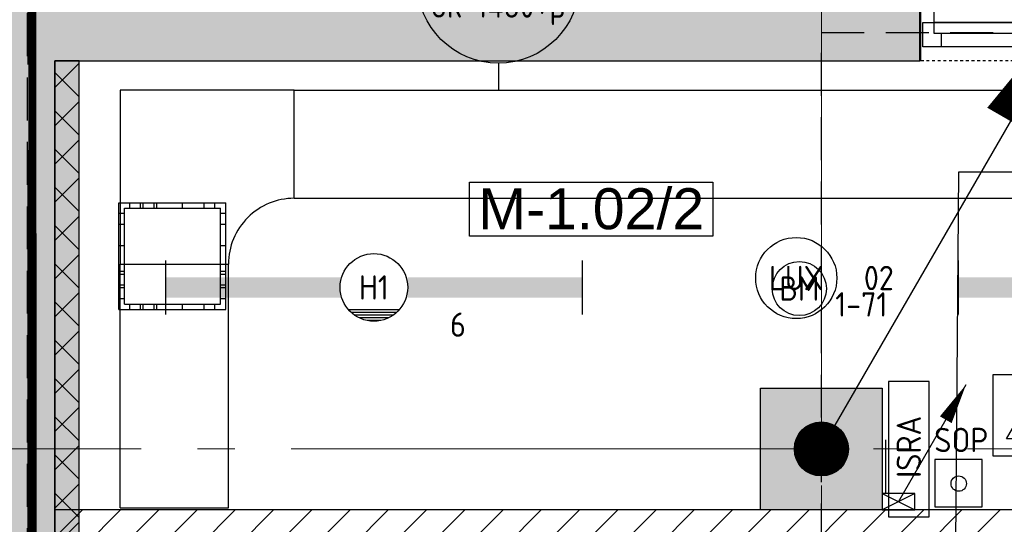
# Model space of a CAD drawing. Header units: millimetres. Extents: x -38031 to 123247, y -16330 to 129979.
# Tile 90 of 235: x 10146 to 13786, y 3221 to 5088. Entities that reach past the tile are written whole.
import ezdxf
from ezdxf.enums import TextEntityAlignment as Align

# ---------------------------------------------------------------- set-up
doc = ezdxf.new("R2010")
doc.units = ezdxf.units.MM
doc.header["$LTSCALE"] = 50
for name, pattern in [('HIDDEN', [9.525, 6.35, -3.175]), ('HIDDEN2', [4.7625, 3.175, -1.5875]), ('PHANTOM', [63.5, 31.75, -6.35, 6.35, -6.35, 6.35, -6.35]), ('STYLE_01', [0.41664, 0.20828, -0.20836]), ('STYLE_11', [5, 3.888855, -0.416718, 0.277786, -0.416641])]:
    doc.linetypes.add(name, pattern=pattern)
for name, color, linetype in [('AB$1A---_ATTRIB035', 8, 'Continuous'), ('AL$1A---_ALGEMEEN', 8, 'Continuous'), ('AM$1A---_ARCERING', 8, 'Continuous'), ('AT$1A---_TEKST100', 8, 'Continuous'), ('BOUWKUNDIG', 8, 'Continuous'), ('brandscheiding', 5, 'HIDDEN'), ('EB6511--_ATTRIB', 2, 'Continuous'), ('EL6121--', 3, 'Continuous'), ('EL6131--_KG', 3, 'Continuous'), ('EL6311--', 3, 'Continuous'), ('EL6311--_meetgegevens LUX-waarden', 3, 'Continuous'), ('EL6311--NV', 7, 'Continuous'), ('EL6431--', 3, 'Continuous'), ('EL6511--', 3, 'Continuous'), ('EM6131--', 1, 'Continuous'), ('Kastenscheiding', 4, 'PHANTOM'), ('lengte voedingskabels', 3, 'Continuous'), ('Vloerdoos verdieping', 51, 'Continuous')]:
    doc.layers.add(name, color=color, linetype=linetype)
doc.layers.add('stramien', color=1, linetype='STYLE_11', lineweight=15)
doc.styles.add('Arial', font='ARIAL.TTF')
doc.styles.add('BURO-018', font='iso.shx', dxfattribs={"height": 90})
doc.styles.add('BURO-025', font='iso.shx', dxfattribs={"height": 125})
doc.styles.get("Standard").update_dxf_attribs({"font": 'iso.shx'})

# ---------------------------------------------------------------- blocks, each defined once
blk = doc.blocks.new('1115B6WD')
at = {"color": 0, "linetype": 'Continuous'}
for p, q in [((1.878, -1.65), (-1.878, -1.65)), ((1.682, -1.85), (-1.682, -1.85)), ((1.431, -2.05), (-1.431, -2.05)), ((1.09, -2.25), (-1.09, -2.25)), ((0.497, -2.45), (-0.497, -2.45))]:
    blk.add_line(p, q, dxfattribs=at)
blk = doc.blocks.new('1115B61540-WD2')
at = {"color": 0}
for p, q in [((-15.4, 2), (-15.4, -2)), ((15.4, 2), (15.4, -2))]:
    blk.add_line(p, q, dxfattribs=at)
at = {"color": 0, "linetype": 'Continuous'}
blk.add_circle((0, 0), 2.5, dxfattribs=at)
at = {"color": 0}
for points in [[(-2.5, 0.75), (-15.4, 0.75), (-2.5, -0.75), (-15.4, -0.75)], [(2.5, 0.75), (15.4, 0.75), (2.5, -0.75), (15.4, -0.75)]]:
    blk.add_solid(points, dxfattribs=at)
at = {"color": 0, "zscale": 100}
blk.add_blockref('1115B6WD', (0, 0), dxfattribs=at)
at = {"color": 0, "linetype": 'Continuous', "style": 'BURO-018'}
for tag, p in [('E_GKAST', (0, 8)), ('E_GROEP', (0, 5)), ('E_SGROEP', (4.5, 5)), ('E_ARMCODE', (0, 0)), ('E_SLET', (4.5, -3))]:
    blk.add_attdef(tag, text='', height=1.8, dxfattribs=at).set_placement(p, align=Align.MIDDLE)
blk = doc.blocks.new('E00018')
at = {"color": 0, "linetype": 'Continuous'}
for p, q in [((-1.768, -1.768), (1.768, 1.768)), ((1.768, -1.768), (-1.768, 1.768))]:
    blk.add_line(p, q, dxfattribs=at)
at = {"color": 0, "linetype": 'Continuous', "const_width": 2.5}
for points in [[(-0.884, 0.884, -0.198912), (0, 1.25, -0.198912), (0.884, 0.884, -1)], [(-0.884, -0.884, 0.198912), (0, -1.25, 0.198912), (0.884, -0.884, 1)]]:
    blk.add_lwpolyline(points, format="xyb", dxfattribs=at)
blk = doc.blocks.new('1115B61540-NO1')
at = {"color": 0}
for p, q in [((-15.4, 2), (-15.4, -2)), ((15.4, 2), (15.4, -2))]:
    blk.add_line(p, q, dxfattribs=at)
at = {"color": 0, "linetype": 'Continuous'}
blk.add_circle((0, 0), 2.5, dxfattribs=at)
at = {"color": 0}
for points in [[(-2.5, 0.75), (-15.4, 0.75), (-2.5, -0.75), (-15.4, -0.75)], [(2.5, 0.75), (15.4, 0.75), (2.5, -0.75), (15.4, -0.75)]]:
    blk.add_solid(points, dxfattribs=at)
at = {"color": 0, "zscale": 100}
blk.add_blockref('E00018', (0, 0), dxfattribs=at)
at = {"color": 0, "linetype": 'Continuous', "style": 'BURO-018'}
for tag, p in [('E_GKAST', (0, 8)), ('E_GROEP', (0, 5)), ('E_SGROEP', (4.5, 5)), ('E_ARMCODE', (0, 0)), ('E_SLET', (4.5, -3))]:
    blk.add_attdef(tag, text='', height=1.8, dxfattribs=at).set_placement(p, align=Align.MIDDLE)
blk = doc.blocks.new('E00123')
at = {"color": 0, "linetype": 'Continuous'}
blk.add_circle((0, 0), 2, dxfattribs=at)
at = {"color": 0, "linetype": 'Continuous', "style": 'BURO-018'}
for tag, p in [('E_TEXT1', (0, 4.5)), ('E_TEXT2', (0, 0))]:
    blk.add_attdef(tag, text='', height=1.8, dxfattribs=at).set_placement(p, align=Align.MIDDLE)
at = {"color": 0, "linetype": 'Continuous', "style": 'BURO-018', "flags": 1}
blk.add_attdef('E_MATCODE', (0, 0), '', height=1.8, dxfattribs=at)
blk = doc.blocks.new('E-GK-BS-1-190F3F3F3')
at = {"color": 0, "linetype": 'Continuous'}
for p, q in [((200, 443), (-200, 443)), ((200, -200), (200, 443)), ((-443, 200), (-443, -200)), ((-443, -200), (200, -200))]:
    blk.add_line(p, q, dxfattribs=at)
blk.add_arc((-443, 443), 243, 270, 0, dxfattribs=at)
blk = doc.blocks.new('E00168')
at = {"color": 0, "linetype": 'Continuous'}
blk.add_line((0, 0), (5, 8.66), dxfattribs=at)
blk.add_lwpolyline([(5, 8.66, 0, 1, 0), (3.5, 6.062, 1, 1, 0)], format="xyseb", dxfattribs=at)
at = {"color": 0, "const_width": 0.5}
blk.add_lwpolyline([(-0.25, 0, 1), (0.25, 0, 1)], format="xyb", close=True, dxfattribs=at)
at = {"color": 0, "linetype": 'Continuous'}
blk.add_circle((0, 0), 0.5, dxfattribs=at)
blk = doc.blocks.new('VLOERDOOS')
at = {"layer": 'Vloerdoos verdieping'}
for p, q in [((0, 395), (395, 395)), ((0, 395), (0, 0)), ((20, 375), (20, 20)), ((20, 375), (375, 375)), ((40, 375), (40, 395)), ((80, 375), (80, 395)), ((90, 375), (90, 395)), ((130, 375), (130, 395)), ((140, 375), (140, 395)), ((235, 375), (235, 395)), ((315, 375), (315, 395)), ((355, 375), (355, 395)), ((375, 375), (375, 20)), ((395, 395), (395, 0)), ((0, 355), (20, 355)), ((375, 355), (395, 355)), ((0, 315), (20, 315)), ((0, 305), (20, 305)), ((375, 315), (395, 315)), ((375, 305), (395, 305)), ((0, 265), (20, 265)), ((0, 255), (20, 255)), ((375, 265), (395, 265)), ((375, 255), (395, 255)), ((0, 160), (20, 160)), ((375, 160), (395, 160)), ((0, 80), (20, 80)), ((375, 80), (395, 80)), ((0, 40), (20, 40)), ((375, 40), (395, 40)), ((0, 0), (395, 0)), ((20, 20), (375, 20)), ((40, 0), (40, 20)), ((80, 0), (80, 20)), ((90, 0), (90, 20)), ((130, 0), (130, 20)), ((140, 0), (140, 20)), ((235, 0), (235, 20)), ((315, 0), (315, 20)), ((355, 0), (355, 20))]:
    blk.add_line(p, q, dxfattribs=at)
blk = doc.blocks.new('E00492')
at = {"color": 0, "linetype": 'Continuous'}
for p, q in [((1.727, 1.78), (-1.773, 1.78)), ((-1.773, 1.78), (-1.773, -1.72)), ((1.727, -1.72), (1.727, 1.78)), ((-1.773, -1.72), (1.727, -1.72))]:
    blk.add_line(p, q, dxfattribs=at)
at = {"color": 0}
blk.add_circle((0, 0), 0.567, dxfattribs=at)
at = {"color": 0, "linetype": 'Continuous', "style": 'BURO-018', "flags": 1}
blk.add_attdef('E_MATCODE', text='', height=1.8, dxfattribs=at).set_placement((0, 0), align=Align.MIDDLE)
at = {"color": 0, "linetype": 'Continuous', "style": 'BURO-018'}
blk.add_attdef('E_TEXT1', text='', height=1.8, dxfattribs=at).set_placement((4.5, 0), align=Align.MIDDLE)
blk = doc.blocks.new('E00486')
at = {"color": 0}
for p, q in [((3.036, 6.999), (-2.964, 6.999)), ((-2.964, 6.999), (-2.964, 0.999)), ((3.036, 0.999), (3.036, 6.999)), ((-1.696, 1.999), (-1.696, 5.999)), ((-1.696, 5.999), (1.768, 3.999)), ((-1.696, 5.199), (1.075, 3.599)), ((-1.696, 4.399), (0.382, 3.199)), ((-1.696, 1.999), (1.768, 3.999)), ((-1.696, 3.599), (-0.311, 2.799)), ((-1.696, 2.799), (-1.004, 2.399)), ((-2.964, 0.999), (3.036, 0.999))]:
    blk.add_line(p, q, dxfattribs=at)
at = {"color": 0, "linetype": 'Continuous', "style": 'BURO-018', "flags": 1}
blk.add_attdef('E_MATCODE', text='', height=1.8, dxfattribs=at).set_placement((0, 0), align=Align.MIDDLE)
blk = doc.blocks.new('E-GK-END-C8')
at = {"color": 0, "linetype": 'Continuous'}
blk.add_line((0, 100), (0, -100), dxfattribs=at)
blk = doc.blocks.new('E00112')
at = {"color": 0, "linetype": 'Continuous'}
for p, q in [((0, 1), (-1, 1)), ((-1, 1), (-1, 0)), ((-1, 0), (0, 1)), ((-1, 1), (0, 0)), ((0, 0), (0, 1)), ((-1, 0), (0, 0))]:
    blk.add_line(p, q, dxfattribs=at)
blk = doc.blocks.new('E00105')
at = {"color": 0, "linetype": 'Continuous'}
blk.add_line((0, 0), (5, 8.66), dxfattribs=at)
blk.add_lwpolyline([(5, 8.66, 0, 1, 0), (3.5, 6.062, 1, 1, 0)], format="xyseb", dxfattribs=at)
blk = doc.blocks.new('ruimtenummer')
at = {"layer": 'AL$1A---_ALGEMEEN', "color": 0, "flags": 1}
for tag, p in [('peil', (-450, -397.1)), ('onderdeel', (-450, -669.8))]:
    blk.add_attdef(tag, p, '', height=151.5, dxfattribs=at)
at = {"color": 0}
blk.add_wipeout([(-450, 100), (450, 100), (450, -100), (-450, -100)], dxfattribs=at).dxf.layer = 'AL$1A---_ALGEMEEN'
at = {"layer": 'AL$1A---_ALGEMEEN', "color": 0}
blk.add_lwpolyline([(-450, 100), (450, 100), (450, -100), (-450, -100)], close=True, dxfattribs=at)
at = {"layer": 'AL$1A---_ALGEMEEN', "color": 0, "style": 'Arial'}
blk.add_attdef('ruimtenummer', text='', height=151.5, dxfattribs=at).set_placement((0, 78), align=Align.TOP_CENTER)
blk = doc.blocks.new('Group-43')
at = {"layer": 'AL$1A---_ALGEMEEN', "color": 0}
for p, q in [((-97.5, 382.003125), (127.5, 157.003125)), ((-97.5, 157.003125), (127.5, 382.003125))]:
    blk.add_line(p, q, dxfattribs=at)
at = {"layer": 'AL$1A---_ALGEMEEN', "color": 0, "flags": 1}
blk.add_attdef('B60_30', (-97.5, 157.003125), '', height=0.2, dxfattribs=at)
blk = doc.blocks.new('Group-44')
at = {"layer": 'AL$1A---_ALGEMEEN', "color": 0}
for p, q in [((-97.5, -757.809375), (127.5, -982.809375)), ((-97.5, -982.809375), (127.5, -757.809375))]:
    blk.add_line(p, q, dxfattribs=at)
at = {"layer": 'AL$1A---_ALGEMEEN', "color": 0, "flags": 1}
blk.add_attdef('B60_30', (-97.5, -982.809375), '', height=0.2, dxfattribs=at)
blk = doc.blocks.new('WBDBO 60 min')
at = {"layer": 'AL$1A---_ALGEMEEN', "color": 0}
blk.add_line((15, -870.3), (15, 269.5), dxfattribs=at)
for name in ['Group-43', 'Group-44']:
    blk.add_blockref(name, (0, 0), dxfattribs=at)
at = {"layer": 'AT$1A---_TEKST100', "style": 'Arial'}
blk.add_text('B 60', height=151.52, dxfattribs=at).set_placement((15, 413.9), align=Align.BOTTOM_CENTER)
blk = doc.blocks.new('WBDBO 60 min.zelfsl.')
at = {"layer": 'AL$1A---_ALGEMEEN', "color": 0}
blk.add_lwpolyline([(112.5, -692.4), (-112.5, -533.5), (112.5, -374.7), (-112.5, -215.8), (112.5, -57), (-112.5, 101.9)], dxfattribs=at)
blk.add_blockref('WBDBO 60 min', (0, 0), dxfattribs=at)
blk = doc.blocks.new('32x_hout-mk 802bs-p')
at = {"color": 0}
blk.add_wipeout([(-507, -124.6), (507, -124.6), (507, -214.6), (-507, -214.6)], dxfattribs=at).dxf.layer = 'AL$1A---_ALGEMEEN'
at = {"layer": 'AL$1A---_ALGEMEEN', "color": 0}
blk.add_lwpolyline([(-507, -124.6), (507, -124.6), (507, -214.6), (-507, -214.6)], close=True, dxfattribs=at)
at = {"color": 0}
for points in [[(-507, -124.6), (-440, -124.6), (-440, -214.6), (-507, -214.6)], [(440, -124.6), (507, -124.6), (507, -214.6), (440, -214.6)]]:
    blk.add_wipeout(points, dxfattribs=at).dxf.layer = 'AL$1A---_ALGEMEEN'
at = {"layer": 'AL$1A---_ALGEMEEN', "color": 0}
for points in [[(-442.2, 805.2), (-419.4, 804.3), (-396.6, 802.9), (-373.8, 801), (-351.2, 798.4), (-328.5, 795.4), (-306, 791.7), (-283.6, 787.6), (-261.2, 782.8), (-239, 777.6), (-217, 771.8), (-195, 765.4), (-173.3, 758.5), (-151.7, 751.1), (-130.3, 743.1), (-109.1, 734.6), (-88.1, 725.7), (-67.4, 716.2), (-46.9, 706.1), (-26.6, 695.6), (-6.6, 684.6), (13.1, 673.1), (32.5, 661.2), (51.7, 648.7), (70.5, 635.8), (89, 622.4), (107.2, 608.6), (125, 594.3), (142.5, 579.6), (159.5, 564.5), (176.3, 549), (192.6, 533), (208.5, 516.7), (224.1, 500), (239.2, 482.9), (253.9, 465.4), (268.2, 447.6), (282, 429.4), (295.4, 410.9), (308.3, 392.1), (320.7, 373), (332.7, 353.6), (344.2, 333.8), (355.2, 313.8), (365.7, 293.6), (375.7, 273.1), (385.2, 252.3), (394.2, 231.3), (402.7, 210.1), (410.6, 188.7), (418.1, 167.2), (425, 145.4), (431.3, 123.5), (437.1, 101.4), (442.4, 79.2), (447.1, 56.9), (451.3, 34.4), (454.9, 11.9), (458, -10.7), (460.5, -33.4), (462.5, -56.1), (463.9, -78.9), (464.7, -101.7), (465, -124.6), (-465, -124.6), (-465, 805.4)], [(-507, -124.6), (-440, -124.6), (-440, -214.6), (-507, -214.6)], [(440, -124.6), (507, -124.6), (507, -214.6), (440, -214.6)]]:
    blk.add_lwpolyline(points, close=True, dxfattribs=at)
at = {"color": 0}
blk.add_wipeout([(-465, -124.6), (465, -124.6), (465, -164.6), (-465, -164.6)], dxfattribs=at).dxf.layer = 'AL$1A---_ALGEMEEN'
at = {"layer": 'AL$1A---_ALGEMEEN', "color": 0}
blk.add_lwpolyline([(-465, -124.6), (465, -124.6), (465, -164.6), (-465, -164.6)], close=True, dxfattribs=at)
at = {"layer": 'AL$1A---_ALGEMEEN', "color": 0, "xscale": -1}
blk.add_blockref('WBDBO 60 min.zelfsl.', (5.4, 162.8), dxfattribs=at)
blk = doc.blocks.new('200254 W 210 11-06-2007')
at = {"layer": 'AM$1A---_ARCERING', "linetype": 'Continuous', "lineweight": 0}
for points in [[(-25924, -20051.8), (-25924, -23682.6), (-25834, -23672.5), (-25834, -20051.8)], [(-23314, -21262.6), (-22864, -21262.6), (-22864, -21712.6), (-23314, -21712.6)]]:
    blk.add_hatch(color=256, dxfattribs=at).paths.add_polyline_path(points)
at = {"layer": 'AM$1A---_ARCERING', "linetype": 'Continuous', "lineweight": 5}
h = blk.add_hatch(dxfattribs=at)
h.set_pattern_fill('ISOLATIE', color=256, scale=50, style=0, pattern_type=2)
h.set_pattern_definition([(135, (-987936.49, -175784.82), (70.710678, 70.710678), []), (45, (-987637.15, -176084.16), (70.710678, -70.710678), [])])
h.paths.add_polyline_path([(-25924, -20051.8), (-25924, -23682.6), (-25834, -23672.5), (-25834, -20051.8)])
h = blk.add_hatch(dxfattribs=at)
h.set_pattern_fill('KALKZANDSTEEN', color=256, scale=50, style=0, pattern_type=2)
h.set_pattern_definition([(45, (-987936.49, -175784.82), (70.710678, -70.710678), [])])
h.paths.add_polyline_path([(-25924, -21862.6), (-20614, -21862.6), (-20614, -21712.6), (-25924, -21712.6)])
at = {"layer": 'AL$1A---_ALGEMEEN'}
for points in [[(-25924, -20051.8), (-25924, -23682.6), (-25834, -23672.5), (-25834, -20051.8)], [(-23314, -21262.6), (-22864, -21262.6), (-22864, -21712.6), (-23314, -21712.6)], [(-25924, -21862.6), (-20614, -21862.6), (-20614, -21712.6), (-25924, -21712.6)]]:
    blk.add_lwpolyline(points, close=True, dxfattribs=at)
at = {"layer": 'stramien', "ltscale": 10}
for p, q in [((-23089, -38914.6), (-23089, -9964.6)), ((-37549, -21487.6), (65549.3, -21487.6))]:
    blk.add_line(p, q, dxfattribs=at)
at = {"layer": 'AL$1A---_ALGEMEEN'}
blk.add_blockref('32x_hout-mk 802bs-p', (-22206.6, -19785.5), dxfattribs=at)
ref = blk.add_blockref('ruimtenummer', (-23940, -20600), dxfattribs=dict(at, rotation=180))
ref.add_attrib('ruimtenummer', 'M-1.02/2', dxfattribs={"layer": 'AB$1A---_ATTRIB035', "height": 151.52, "style": 'Arial'}).set_placement((-23940, -20523.1), align=Align.TOP_CENTER)
at = {"layer": 'AM$1A---_ARCERING', "linetype": 'Continuous', "lineweight": 0}
blk.add_hatch(color=256, dxfattribs=at).paths.add_polyline_path([(-20364, -3192.6), (-20364, -3587.6), (-22964, -3587.6), (-22964, -3292.6), (-23164, -3292.6), (-23164, -3747.6), (-22244, -3747.6), (-22244, -6377.6), (-25924, -6377.6), (-25924, -1687.1), (-26174, -1687.1), (-26174, 2471.7), (-26374, 2471.7), (-26374, -2137.1), (-26124, -2137.1), (-26124, -23856), (-25924, -23833.5), (-25924, -20051.8), (-22724, -20051.8), (-22724, -19851.8), (-25924, -19851.8), (-25924, -6577.6), (-23164, -6577.6), (-23164, -10462.6), (-23314, -10462.6), (-23314, -10912.6), (-22864, -10912.6), (-22864, -10462.6), (-22964, -10462.6), (-22964, -6577.6), (-22044.1, -6577.6), (-22044, -3747.6), (-20204, -3747.6), (-20204, -3192.6)])
at = {"layer": 'AL$1A---_ALGEMEEN', "lineweight": 50}
blk.add_line((-22723.6, -19852.3), (-22723.6, -20052.3), dxfattribs=at)
at = {"layer": 'AL$1A---_ALGEMEEN'}
blk.add_lwpolyline([(-26124, -23856), (-25924, -23833.5), (-25924, -20051.8), (-22724, -20051.8), (-22724, -19851.8), (-25924, -19851.8), (-25924, -6577.6)], dxfattribs=at)
at = {"layer": 'AL$1A---_ALGEMEEN', "linetype": 'STYLE_01'}
blk.add_lwpolyline([(-22724, -19851.8), (-21690, -19851.8), (-21690, -20051.8), (-22724, -20051.8)], close=True, dxfattribs=at)
blk = doc.blocks.new('E-GK-GTC-1903C')
at = {"color": 0, "linetype": 'Continuous'}
for p, q in [((-0.5, 200), (0.5, 200)), ((-0.5, -200), (0.5, -200))]:
    blk.add_line(p, q, dxfattribs=at)
blk = doc.blocks.new('E-GK-END-190')
at = {"color": 0, "linetype": 'Continuous'}
blk.add_line((0, 200), (0, -200), dxfattribs=at)
blk = doc.blocks.new('E00104')
at = {"color": 0, "linetype": 'Continuous'}
for p, q in [((0, 8), (0, 14)), ((-6, 8), (6, 8)), ((0, 2), (0, 0))]:
    blk.add_line(p, q, dxfattribs=at)
blk.add_circle((0, 8), 6, dxfattribs=at)
at = {"color": 0, "linetype": 'Continuous', "style": 'BURO-018'}
for tag, p in [('E_TEXT1', (-2.5, 10)), ('E_TEXT3', (2.5, 10)), ('E_TEXT6', (0, 6))]:
    blk.add_attdef(tag, text='', height=1.8, dxfattribs=at).set_placement(p, align=Align.MIDDLE)
blk = doc.blocks.new('080101-lux')
at = {"color": 0, "linetype": 'Continuous'}
blk.add_circle((0, 0), 3, dxfattribs=at)
at = {"color": 0, "linetype": 'Continuous', "style": 'BURO-018', "flags": 1}
for tag, p in [('E_ID', (0, 0)), ('E_NUMMER', (0, -5))]:
    blk.add_attdef(tag, p, '', height=1.8, dxfattribs=at)
at = {"color": 0, "linetype": 'Continuous', "style": 'BURO-018'}
blk.add_attdef('E_TEXT', text='', height=1.8, dxfattribs=at).set_placement((0, 0), align=Align.MIDDLE)
blk.add_attdef('E_KODE', text='', height=1.8, dxfattribs=at).set_placement((5, 0), align=Align.MIDDLE_LEFT)

msp = doc.modelspace()

# ---------------------------------------------------------------- block references
at = {"layer": 'BOUWKUNDIG'}
msp.add_blockref('200254 W 210 11-06-2007', (36199, 24987.6), dxfattribs=at)

# ---------------------------------------------------------------- next in the draw order: linework, layer by layer
at = {"layer": 'brandscheiding', "const_width": 30}
msp.add_lwpolyline([(74564.1, 8339.6), (26697.9, 2966.4), (26697.9, 2623), (22059.3, 2107.9), (22002.1, 2451.3), (10196.2, 1104.7), (10177.2, 18459.4)], dxfattribs=at)
at = {"layer": 'EL6121--', "color": 5, "linetype": 'HIDDEN2'}
for p, q in [((10175, 1143.1), (10175, 18495)), ((13110, 1472.7), (13110, 5041.2)), ((13110, 5041.2), (20520.9, 5041.2))]:
    msp.add_line(p, q, dxfattribs=at)
at = {"layer": 'EL6511--', "linetype": 'Continuous'}
for p, q in [((13508.3, 3749.2), (13358.3, 3749.2)), ((13358.3, 3749.2), (13358.3, 3249.2)), ((13508.3, 3249.2), (13508.3, 3749.2)), ((13358.3, 3249.2), (13508.3, 3249.2))]:
    msp.add_line(p, q, dxfattribs=at)
at = {"layer": 'Kastenscheiding'}
msp.add_line((10177.2, -3332.6), (10177.2, 18459.4), dxfattribs=at)
at = {"layer": 'lengte voedingskabels'}
msp.add_lwpolyline([(15325.5, 2165.8), (15288.4, 4523.8), (13616.5, 4523.8), (13598, 2240.1), (13170.7, 2258.7)], dxfattribs=at)

# ---------------------------------------------------------------- next in the draw order: block references
at = {"layer": 'EL6121--', "linetype": 'HIDDEN2', "xscale": 200, "yscale": 200, "zscale": 200}
msp.add_blockref('E00168', (13110, 3500), dxfattribs=at)
at = {"layer": 'EL6131--_KG'}
for name, p, rotation in [('E-GK-BS-1-190F3F3F3', (10717.5, 4627.2, 1460), 180), ('E-GK-END-190', (10717.5, 3281.6, 1460), 90)]:
    msp.add_blockref(name, p, dxfattribs=dict(at, rotation=rotation))
at = {"layer": 'EL6131--_KG', "xscale": 2653.517278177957}
msp.add_blockref('E-GK-GTC-1903C', (12487.2, 4627.2, 1460), dxfattribs=at)
at = {"layer": 'EL6131--_KG', "xscale": 902.5494312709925, "rotation": 90}
msp.add_blockref('E-GK-GTC-1903C', (10717.5, 3732.9, 1460), dxfattribs=at)
at = {"layer": 'EL6131--_KG'}
msp.add_blockref('E-GK-END-C8', (13347.4, 3433.5), dxfattribs=at)
at = {"layer": 'EL6131--_KG', "xscale": 60, "yscale": 120, "zscale": 60, "rotation": 270}
msp.add_blockref('E00112', (13335, 3275), dxfattribs=at)
at = {"layer": 'EL6311--'}
ref = msp.add_blockref('1115B61540-WD2', (11455.2, 4097.6), dxfattribs=dict(at, xscale=50, yscale=50, zscale=50))
ref.add_attrib('E_ARMCODE', 'H1', dxfattribs={"layer": '0', "color": 1, "linetype": 'Continuous', "height": 90, "style": 'BURO-018'}).set_placement((11455.2, 4097.6), align=Align.MIDDLE)
ref.add_attrib('E_GROEP', '6', dxfattribs={"layer": '0', "color": 1, "linetype": 'Continuous', "height": 90, "style": 'BURO-018'}).set_placement((11766.2, 3959.9), align=Align.MIDDLE)
at = {"layer": 'EL6311--_meetgegevens LUX-waarden'}
ref = msp.add_blockref('080101-lux', (13017.1, 4132.4), dxfattribs=dict(at, xscale=50, yscale=50, zscale=50))
ref.add_attrib('E_TEXT', 'LUX', dxfattribs={"layer": '0', "color": 1, "linetype": 'Continuous', "height": 90, "style": 'BURO-018'}).set_placement((13017.1, 4132.4), align=Align.MIDDLE)
ref.add_attrib('E_KODE', '02', dxfattribs={"layer": '0', "color": 1, "linetype": 'Continuous', "height": 90, "style": 'BURO-018'}).set_placement((13267.1, 4132.4), align=Align.MIDDLE_LEFT)
at = {"layer": 'EL6311--NV'}
ref = msp.add_blockref('1115B61540-NO1', (14385.8, 4097.6), dxfattribs=dict(at, xscale=50, yscale=50, zscale=50))
ref.add_attrib('E_ARMCODE', 'H2', dxfattribs={"layer": '0', "color": 1, "linetype": 'Continuous', "height": 90, "style": 'BURO-018'}).set_placement((14385.8, 4305.3), align=Align.MIDDLE)
ref.add_attrib('E_GROEP', '6', dxfattribs={"layer": '0', "color": 1, "linetype": 'Continuous', "height": 90, "style": 'BURO-018'}).set_placement((14946.2, 4219.7), align=Align.MIDDLE)
at = {"layer": 'EL6431--'}
ref = msp.add_blockref('E00486', (14094.4, 3622.7), dxfattribs=dict(at, xscale=50, yscale=50, zscale=50, rotation=90))
ref.add_attrib('E_MATCODE', 'GV', dxfattribs={"layer": '0', "color": 1, "linetype": 'Continuous', "height": 90, "style": 'BURO-018'}).set_placement((13892.6, 3852), align=Align.MIDDLE)
ref = msp.add_blockref('E00492', (13617.8, 3371.8), dxfattribs=dict(at, xscale=50, yscale=50, zscale=50))
ref.add_attrib('E_TEXT1', 'SOP', dxfattribs={"layer": '0', "color": 1, "linetype": 'Continuous', "height": 90, "style": 'BURO-018'}).set_placement((13627.3, 3533.4), align=Align.MIDDLE)
at = {"layer": 'EL6511--'}
ref = msp.add_blockref('E00123', (13028.5, 4093.4), dxfattribs=dict(at, xscale=50, yscale=50, zscale=50))
ref.add_attrib('E_TEXT2', 'BM', dxfattribs={"layer": 'EB6511--_ATTRIB', "color": 1, "linetype": 'Continuous', "height": 90, "style": 'BURO-018'}).set_placement((13028.5, 4093.4), align=Align.MIDDLE)
ref.add_attrib('E_TEXT1', '1-71', dxfattribs={"layer": 'EB6511--_ATTRIB', "color": 1, "linetype": 'Continuous', "height": 90, "style": 'BURO-018'}).set_placement((13257.6, 4034.8), align=Align.MIDDLE)
at = {"layer": 'EM6131--'}
ref = msp.add_blockref('E00104', (11915.5, 4827.2, 1460), dxfattribs=dict(at, xscale=50, yscale=50, zscale=50))
ref.add_attrib('E_TEXT1', '400', dxfattribs={"layer": '0', "color": 1, "linetype": 'Continuous', "height": 90, "style": 'BURO-018'}).set_placement((11790.5, 5327.2, 1460), align=Align.MIDDLE)
ref.add_attrib('E_TEXT3', '1', dxfattribs={"layer": '0', "color": 1, "linetype": 'Continuous', "height": 90, "style": 'BURO-018'}).set_placement((12040.5, 5327.2, 1460), align=Align.MIDDLE)
ref.add_attrib('E_TEXT6', 'ok 1460+p', dxfattribs={"layer": '0', "color": 1, "linetype": 'Continuous', "height": 90, "style": 'BURO-018'}).set_placement((11915.5, 5127.2, 1460), align=Align.MIDDLE)
at = {"layer": 'EM6131--', "xscale": 50, "yscale": 50, "zscale": 50}
msp.add_blockref('E00105', (13395, 3305), dxfattribs=at)
at = {"layer": 'Vloerdoos verdieping', "rotation": 90}
msp.add_blockref('VLOERDOOS', (10907.5, 4015.9), dxfattribs=at)

# ---------------------------------------------------------------- next in the draw order: texts
at = {"layer": 'EL6511--', "color": 2, "style": 'BURO-025'}
msp.add_text('ISRA', height=90, rotation=90, dxfattribs=at).set_placement((13433.3, 3507.8), align=Align.MIDDLE)

doc.saveas('drawing.dxf')
